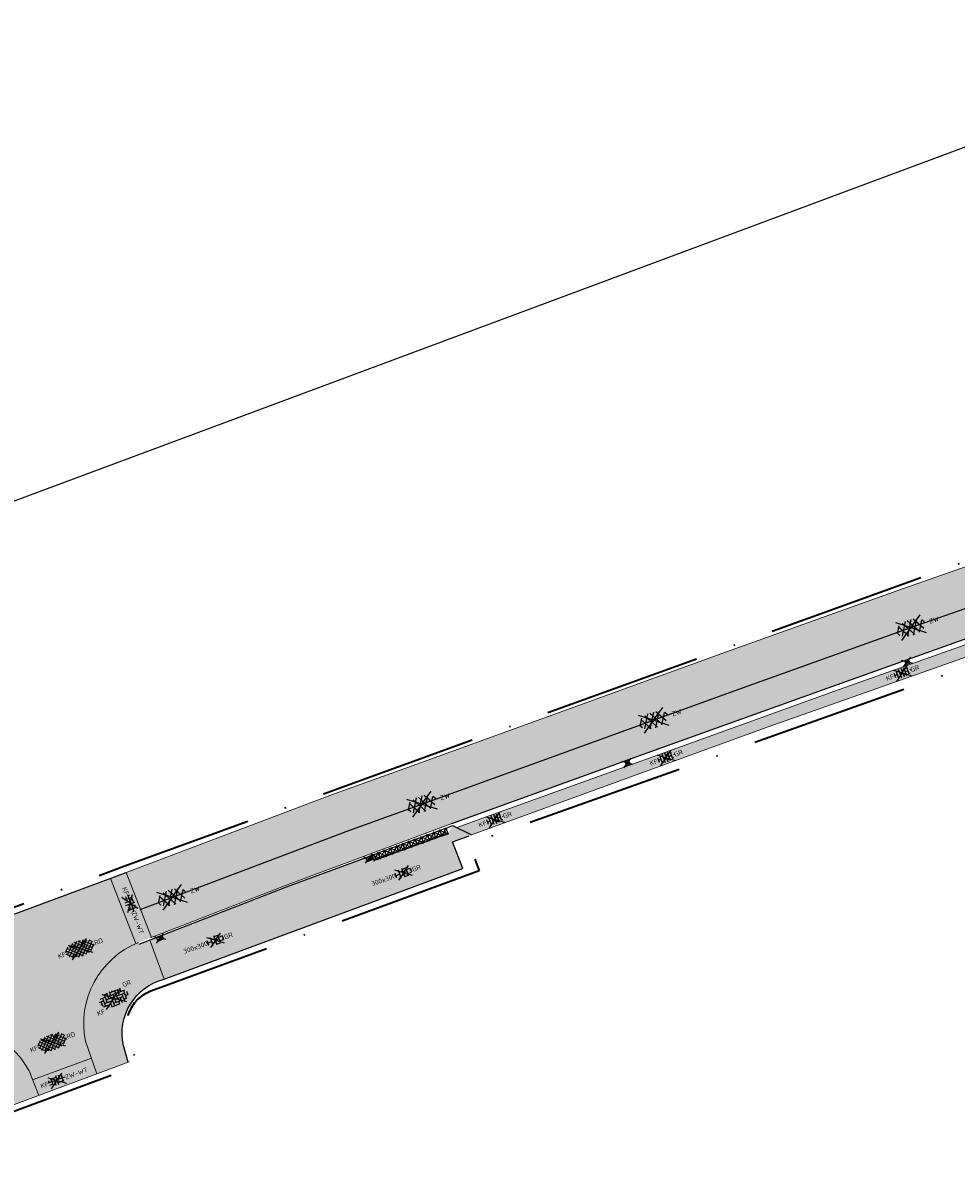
# Model space of a CAD drawing. Header units: metres. Extents: x 132493 to 135358, y 502695 to 503216.
# Tile 25 of 37: x 132904 to 132975, y 502954 to 503041. Entities that reach past the tile are written whole.
import ezdxf
from ezdxf.enums import TextEntityAlignment as Align

# ---------------------------------------------------------------- set-up
doc = ezdxf.new("R2010")
doc.units = ezdxf.units.M
doc.linetypes.add('XX-PROJECTGRENS', pattern=[18, 12, -3, 0, -3])
doc.layers.get('Defpoints').update_dxf_attribs({"color": 3})
for name, color, linetype, lineweight, plot in [('ARC-opbreken asfalt zwart', 252, 'Continuous', 20, False), ('ARC-opbreken bss kf bv taludmarkering', 140, 'Continuous', 20, False), ('ARC-opbreken bss kf hv grijs', 220, 'Continuous', 20, False), ('ARC-opbreken sbs kf kv rood', 40, 'Continuous', 20, False)]:
    doc.layers.add(name, color=color, linetype=linetype, lineweight=lineweight, plot=plot)
doc.layers.add('ARC-opbreken bss kf ev grijs', color=30, linetype='Continuous', plot=False)
doc.layers.add('ARC-opbreken btt 300x300 hv', color=7, linetype='Continuous', plot=False)
for name, color, linetype, lineweight in [('N-WE-KG-GRENS_WERKGRENS-G', 5, 'XX-PROJECTGRENS', 35), ('N-WE-VH-KANTVERHARDING-G', 2, 'Continuous', 18), ('V-WE-RI-KOLK-S', 7, 'Continuous', 25), ('V-WE-VH-GOOT_TEGEL-G', 170, 'Continuous', 18), ('V-WE-VH-KANTOPSLUITING_ELEMENT_INRIT-S', 2, 'Continuous', 25), ('V-WE-VH-KANTOPSLUITING_OPSLUITBAND_60X150-G', 32, 'VH-OPSLUITBAND_60X150-V', 25), ('V-WE-VH-KANTOPSLUITING_TROTTOIRBAND_130 150-G', 210, 'VH-TROTTOIRBAND_130-150-V', 25), ('V-WE-VH-VERHARDING_ASFALT-S', 2, 'Continuous', 25), ('V-WE-VH-VERHARDING_BETONSTRAATSTEEN-S', 2, 'Continuous', 25), ('V-WE-VH-VERHARDING_BETONSTRAATSTEEN_ELLEBOOG-S', 2, 'Continuous', 25), ('V-WE-VH-VERHARDING_BETONSTRAATSTEEN_HALFSTEENS-S', 2, 'Continuous', 25), ('V-WE-VH-VERHARDING_STRAATBAKSTEEN_KEPER-S', 2, 'Continuous', 25), ('V-WE-VH-VERHARDING_TEGEL_HALFST-S', 2, 'Continuous', 25), ('V1-WE-VH-GOOT_BSS_ACHTERKANT-G', 230, 'CONTINUOUS-V', 25)]:
    doc.layers.add(name, color=color, linetype=linetype, lineweight=lineweight)
doc.styles.add('NLCS-ISO', font='NLCS-ISO.ttf')
doc.linetypes.add('CONTINUOUS-V', pattern='A,3.5,[24,NLCS.SHX,S=0.5,R=0,X=0,Y=0],3.5', length=7)
doc.linetypes.add('VH-OPSLUITBAND_60X150-V', pattern='A,4,-2,2,-2,2,[24,NLCS.SHX,S=1,R=0,X=0,Y=0],2,-2,2,-2', length=20)
doc.linetypes.add('VH-TROTTOIRBAND_130-150-V', pattern='A,2.5,[24,NLCS.SHX,S=1,R=0,X=0,Y=0],2.5,-2,2,-2,2,-2', length=15)

# ---------------------------------------------------------------- blocks, each defined once
blk = doc.blocks.new('V-SVH-BSS_KEIFORMAAT_HALFST_KL-SO')
for p, q in [((-2.921609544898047, -0.9167434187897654), (-2.921609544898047, 0.9167434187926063)), ((-2.921609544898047, 0.0855414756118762), (-1.871609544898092, 0.0855414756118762)), ((3.33066907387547e-16, -1.215633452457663e-16), (-2.795956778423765, 2.012935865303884)), ((-1.871609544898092, -1.501752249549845), (-1.871609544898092, 1.501752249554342)), ((-1.871609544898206, 1.135541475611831), (-0.8216095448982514, 1.135541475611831)), ((-0.8216095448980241, -1.746491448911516), (-0.8216095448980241, 1.74649144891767)), ((-0.8216095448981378, 0.0855414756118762), (0.2283904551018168, 0.0855414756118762)), ((3.33066907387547e-16, -2.464634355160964e-16), (2.795956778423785, 2.012935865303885)), ((0.2283904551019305, -1.795922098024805), (0.2283904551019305, 1.795922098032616)), ((0.2283904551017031, 1.135541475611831), (1.278390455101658, 1.135541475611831)), ((1.278390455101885, -1.667504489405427), (1.278390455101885, 1.667504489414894)), ((1.278390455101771, 0.0855414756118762), (2.328390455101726, 0.0855414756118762)), ((2.328390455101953, -1.309937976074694), (2.328390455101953, 1.309937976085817)), ((2.328390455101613, 1.135541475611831), (2.634101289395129, 1.135541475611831)), ((3.378390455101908, -0.1772992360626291), (3.378390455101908, 0.1772992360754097)), ((3.378390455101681, 0.0855414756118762), (3.391063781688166, 0.0855414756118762)), ((0, -1.215633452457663e-16), (-3.12887873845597, -2.252621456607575)), ((-1.871609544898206, -0.964458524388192), (-0.8216095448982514, -0.964458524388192)), ((6.661338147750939e-16, -2.464634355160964e-16), (3.12887873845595, -2.252621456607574)), ((0.2283904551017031, -0.964458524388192), (1.278390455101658, -0.964458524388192)), ((2.328390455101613, -0.964458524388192), (2.866444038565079, -0.964458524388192))]:
    blk.add_line(p, q)
at = {"style": 'NLCS-ISO'}
blk.add_attdef('FORMAAT', text='', height=1.8, dxfattribs=at).set_placement((-3.39489953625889, -4.18367562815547e-15), align=Align.MIDDLE_RIGHT)
blk.add_attdef('KLEUR', text='', height=1.8, dxfattribs=at).set_placement((3.39489953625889, -9.094947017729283e-16), align=Align.MIDDLE_LEFT)
at = {"style": 'NLCS-ISO', "flags": 1}
blk.add_attdef('FUNCTIE', text='', height=1.8, dxfattribs=at).set_placement((0.1159930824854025, -3.584775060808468), align=Align.MIDDLE_CENTER)
blk = doc.blocks.new('V-SRI-KOLK_STRAAT_300X300-SO')
at = {"ltscale": 0.1}
for p, q in [((-1.875000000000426, 2.000000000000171), (1.874999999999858, -0.4999999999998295)), ((1.874999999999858, 2.000000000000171), (-1.875000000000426, -0.4999999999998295))]:
    blk.add_line(p, q, dxfattribs=at)
for p, q in [((-0.7500000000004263, 2.842170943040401e-13), (0.7499999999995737, 1.500000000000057)), ((0.7499999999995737, 2.842170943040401e-13), (-0.7500000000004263, 1.500000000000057))]:
    blk.add_line(p, q)
at = {"flags": 128}
blk.add_lwpolyline([(-0.7500000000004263, 2.842170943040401e-13), (0.7499999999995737, 2.842170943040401e-13), (0.7499999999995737, 1.500000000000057), (-0.7500000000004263, 1.500000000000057)], close=True, dxfattribs=at)
blk = doc.blocks.new('V-SVH-INRITELEMENT_130 150_180X450X500_LINKS')
for p, q in [((-0.54, 0.49), (0.04000000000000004, -0.04)), ((0.04, 0.49), (-0.54, -0.03999999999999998)), ((-0.3, 0.4000000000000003), (-0.405263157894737, 0)), ((0, 0.4000000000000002), (-0.3, 0.4000000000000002))]:
    blk.add_line(p, q)
blk.add_lwpolyline([(-0.5, 0), (0, 0), (0, 0.45), (-0.5, 0.45)], close=True)
blk = doc.blocks.new('V-SVH-INRITELEMENT_130 150_180X450X500_MIDDEN')
for p, q in [((-0.04, 0.4900000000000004), (0.54, -0.04000000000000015)), ((0.54, 0.4900000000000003), (-0.04, -0.04)), ((0, 0.4000000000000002), (0.5, 0.4000000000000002))]:
    blk.add_line(p, q)
blk.add_lwpolyline([(0, 0), (0, 0.4500000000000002), (0.5, 0.4500000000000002), (0.5, 0)], close=True)
blk = doc.blocks.new('V-SVH-INRITELEMENT_130 150_180X450X500_RECHTS')
for p, q in [((-0.04, 0.49), (0.54, -0.04000000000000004)), ((0.54, 0.49), (-0.04, -0.03999999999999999)), ((0, 0.4000000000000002), (0.3, 0.4000000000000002)), ((0.3, 0.4000000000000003), (0.405263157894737, 0))]:
    blk.add_line(p, q)
blk.add_lwpolyline([(0, 0), (0, 0.45), (0.5, 0.45), (0.5, 0)], close=True)
blk = doc.blocks.new('V-SRI-KOLK_TROTTOIR-SO')
blk.add_hatch(color=256).paths.add_polyline_path([(1.12499999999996, 0.7499999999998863), (-1.124999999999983, 0.7499999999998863), (-1.124999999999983, -0.7499999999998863)])
at = {"ltscale": 0.1}
for p, q in [((-1.875000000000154, 1.25), (1.875000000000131, -1.25)), ((1.875000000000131, 1.25), (-1.875000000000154, -1.25))]:
    blk.add_line(p, q, dxfattribs=at)
blk.add_line((-1.124999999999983, -0.7499999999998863), (1.12499999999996, 0.7499999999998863))
at = {"flags": 128}
blk.add_lwpolyline([(-1.124999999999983, -0.7499999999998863), (1.12499999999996, -0.7499999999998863), (1.12499999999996, 0.7499999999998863), (-1.124999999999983, 0.7499999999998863)], close=True, dxfattribs=at)
blk = doc.blocks.new('V-SVH-BSS_KEIFORMAAT_ELLEBOOG-SO')
at = {"ltscale": 0.1}
for p, q in [((-5.610382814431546, 0.3855414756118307), (-3.971609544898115, 0.3855414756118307)), ((-5.02160954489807, 0.3855414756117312), (-5.02160954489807, -1.36993364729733)), ((-4.954776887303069, 1.435541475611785), (-2.92160954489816, 1.435541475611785)), ((0, 0), (-4.171838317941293, -3.003495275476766)), ((-3.971609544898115, 1.435541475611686), (-3.971609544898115, -1.71445852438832)), ((4.440892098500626e-16, 0), (-3.727942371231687, 2.683914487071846)), ((-3.104154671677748, 2.485541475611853), (-1.871609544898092, 2.485541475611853)), ((-2.92160954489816, 2.48554147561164), (-2.92160954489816, -0.6644585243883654)), ((-2.92160954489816, 0.3855414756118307), (0.2283904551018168, 0.3855414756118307)), ((-1.871609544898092, 2.805519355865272), (-1.871609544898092, 0.3855414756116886)), ((-1.871609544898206, 1.435541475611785), (1.278390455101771, 1.435541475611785)), ((-0.8216095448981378, 2.941359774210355), (-0.8216095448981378, 1.435541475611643)), ((-0.8216095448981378, 2.485541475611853), (2.32839045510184, 2.485541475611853)), ((-0.8216095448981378, 0.385541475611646), (-0.8216095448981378, -2.76445852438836)), ((4.440892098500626e-16, -1.665334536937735e-16), (3.727942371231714, 2.683914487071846)), ((0.2283904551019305, 2.970445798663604), (0.2283904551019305, 2.485541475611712)), ((0.2283904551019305, 1.435541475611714), (0.2283904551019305, -1.714458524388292)), ((1.278390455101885, 2.485541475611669), (1.278390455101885, -0.664458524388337)), ((1.278390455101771, 0.3855414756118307), (4.428390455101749, 0.3855414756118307)), ((2.32839045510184, 2.709488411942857), (2.32839045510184, 0.3855414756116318)), ((2.328390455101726, 1.435541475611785), (4.954776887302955, 1.435541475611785)), ((3.378390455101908, 2.384775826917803), (3.378390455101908, 1.4355414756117)), ((3.378390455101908, 0.3855414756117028), (3.378390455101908, -2.384775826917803)), ((4.428390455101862, 1.435541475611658), (4.428390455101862, -1.714458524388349)), ((5.47839045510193, 0.7434310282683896), (5.47839045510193, -0.6644585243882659)), ((5.478390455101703, 0.3855414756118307), (5.610382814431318, 0.3855414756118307)), ((-5.515026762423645, -0.6644585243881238), (-5.02160954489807, -0.6644585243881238)), ((-4.622465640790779, -1.714458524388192), (-1.871609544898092, -1.714458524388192)), ((-3.971609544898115, -0.6644585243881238), (-0.8216095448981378, -0.6644585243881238)), ((-2.92160954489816, -1.714458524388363), (-2.92160954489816, -2.545893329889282)), ((-1.871609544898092, -0.6644585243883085), (-1.871609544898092, -2.805519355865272)), ((-1.871609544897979, -2.764458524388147), (1.278390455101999, -2.764458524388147)), ((-0.8216095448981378, -1.714458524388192), (2.32839045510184, -1.714458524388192)), ((8.881784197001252e-16, -1.665334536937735e-16), (4.171838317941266, -3.003495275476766)), ((0.2283904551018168, -0.6644585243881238), (3.378390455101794, -0.6644585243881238)), ((0.2283904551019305, -2.764458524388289), (0.2283904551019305, -2.970445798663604)), ((1.278390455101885, -1.714458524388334), (1.278390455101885, -2.895995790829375)), ((2.32839045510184, -0.6644585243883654), (2.32839045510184, -2.709488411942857)), ((3.378390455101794, -1.714458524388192), (4.622465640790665, -1.714458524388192)), ((4.428390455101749, -0.6644585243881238), (5.515026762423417, -0.6644585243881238))]:
    blk.add_line(p, q, dxfattribs=at)
at = {"style": 'NLCS-ISO'}
blk.add_attdef('FORMAAT', text='', height=1.8, dxfattribs=at).set_placement((-5.710382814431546, -4.440892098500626e-15), align=Align.MIDDLE_RIGHT)
blk.add_attdef('KLEUR', text='', height=1.8, dxfattribs=at).set_placement((5.710382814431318, 0), align=Align.MIDDLE_LEFT)
at = {"style": 'NLCS-ISO', "flags": 1}
blk.add_attdef('FUNCTIE', text='', height=1.8, dxfattribs=at).set_placement((0.1159930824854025, -3.584775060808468), align=Align.MIDDLE_CENTER)
blk = doc.blocks.new('V-SVH-SBS_KEIFORMAAT_KEPER-SO')
at = {"ltscale": 0.1}
for p, q in [((-5.658132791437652, 0.01016907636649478), (-4.378087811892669, -1.269875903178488)), ((-5.259365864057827, 1.096326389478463), (-4.378087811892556, 0.2150483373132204)), ((-5.120549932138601, 0.9575104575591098), (-3.948981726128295, 2.129078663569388)), ((-5.120549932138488, -0.5274137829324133), (-2.893163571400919, 1.699972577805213)), ((-4.735379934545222, -1.627168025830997), (-2.893163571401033, 0.2150483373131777)), ((-4.488306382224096, 1.81019114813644), (-4.378087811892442, 1.699972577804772)), ((0, 0), (-4.171838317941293, -3.003495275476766)), ((4.440892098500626e-16, 0), (-3.727942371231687, 2.683914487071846)), ((-3.635625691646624, 0.9575104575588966), (-1.408239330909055, -1.269875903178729)), ((-3.520521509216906, 2.327330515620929), (-1.408239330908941, 0.2150483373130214)), ((-2.400361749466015, 2.692094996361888), (-1.408239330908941, 1.699972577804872)), ((-2.150701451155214, 0.957510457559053), (-0.1362047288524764, 2.972007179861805)), ((-2.150701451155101, 2.442434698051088), (-1.769360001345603, 2.823776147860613)), ((-2.150701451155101, -0.5274137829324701), (0.07668490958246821, 1.699972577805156)), ((-2.150701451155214, -2.012338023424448), (0.07668490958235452, 0.2150483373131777)), ((-0.6657772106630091, 2.44243469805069), (1.56160915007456, 0.2150483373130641)), ((-0.6657772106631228, 0.9575104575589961), (1.561609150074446, -1.26987590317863)), ((4.440892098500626e-16, -1.665334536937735e-16), (3.727942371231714, 2.683914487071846)), ((0.2926933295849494, 2.968888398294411), (1.561609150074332, 1.699972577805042)), ((0.8191470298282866, 2.442434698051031), (1.273324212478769, 2.896611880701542)), ((0.8191470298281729, 0.957510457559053), (2.522678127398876, 2.661041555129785)), ((0.8191470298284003, -0.5274137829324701), (3.046533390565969, 1.699972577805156)), ((0.8191470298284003, -2.01233802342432), (3.046533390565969, 0.2150483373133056)), ((2.304071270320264, 2.442434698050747), (4.531457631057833, 0.2150483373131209)), ((2.304071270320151, 0.9575104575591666), (4.531457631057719, -1.269875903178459)), ((3.788995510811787, 0.9575104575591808), (4.578330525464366, 1.746845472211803)), ((3.788995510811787, -0.5274137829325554), (5.323567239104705, 1.00715794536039)), ((4.297843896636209, 1.933586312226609), (4.531457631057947, 1.699972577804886)), ((5.273919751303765, 0.9575104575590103), (5.468845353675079, 0.7625848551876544)), ((-3.817546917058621, -2.194259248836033), (-2.893163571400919, -1.269875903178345)), ((-3.635625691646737, -0.5274137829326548), (-1.408239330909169, -2.754800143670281)), ((-3.635625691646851, -2.012338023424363), (-3.194073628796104, -2.453890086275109)), ((-1.517408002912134, -2.863968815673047), (0.0766849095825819, -1.269875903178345)), ((-0.6657772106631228, -0.5274137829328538), (1.561609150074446, -2.754800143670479)), ((-0.6657772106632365, -2.012338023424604), (0.2908238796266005, -2.968939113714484)), ((-0.1404673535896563, -2.971952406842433), (0.0766849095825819, -2.754800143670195)), ((8.881784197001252e-16, -1.665334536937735e-16), (4.171838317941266, -3.003495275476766)), ((1.441657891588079, -2.874751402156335), (3.046533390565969, -1.269875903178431)), ((2.304071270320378, -0.5274137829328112), (3.920312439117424, -2.143654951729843)), ((2.304071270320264, -2.012338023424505), (2.857603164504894, -2.565869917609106)), ((3.788995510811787, -2.012338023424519), (5.650918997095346, -0.1504145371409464)), ((5.273919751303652, -0.5274137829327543), (5.482181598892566, -0.7356756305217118))]:
    blk.add_line(p, q, dxfattribs=at)
for centre in [(-5.491780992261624, 0.586279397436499), (-4.006856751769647, 1.32874151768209), (-2.52193251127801, 2.071203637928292), (-2.521932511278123, 0.5862793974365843), (-1.037008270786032, 2.813665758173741), (-1.037008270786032, 1.328741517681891), (0.4479159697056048, 2.071203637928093), (0.4479159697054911, 0.5862793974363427), (1.932840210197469, 1.328741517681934), (3.417764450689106, 2.071203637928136), (3.417764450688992, 0.5862793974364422), (4.927512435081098, 1.353565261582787), (-4.00685675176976, -0.1561827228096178), (-4.00685675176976, -1.641106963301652), (-2.521932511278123, -0.8986448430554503), (-2.521932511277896, -2.383569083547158), (-1.037008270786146, -0.1561827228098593), (-1.037008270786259, -1.641106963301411), (0.4479159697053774, -0.8986448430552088), (0.4479159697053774, -2.383569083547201), (1.932840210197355, -0.1561827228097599), (1.932840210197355, -1.64110696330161), (3.417764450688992, -0.8986448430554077), (4.902688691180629, -0.1561827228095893)]:
    blk.add_circle(centre, 0.08813061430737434, dxfattribs=at)
at = {"style": 'NLCS-ISO'}
blk.add_attdef('FORMAAT', text='', height=1.8, dxfattribs=at).set_placement((-5.758132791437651, -4.440892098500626e-15), align=Align.MIDDLE_RIGHT)
blk.add_attdef('KLEUR', text='', height=1.8, dxfattribs=at).set_placement((5.90133353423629, 0), align=Align.MIDDLE_LEFT)
at = {"style": 'NLCS-ISO', "flags": 1}
blk.add_attdef('FUNCTIE', text='', height=1.8, dxfattribs=at).set_placement((0.1159930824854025, -3.584775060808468), align=Align.MIDDLE_CENTER)
blk = doc.blocks.new('V-SVH-TEGEL_300X300_DUN_HALFST_KL-SO')
for p, q in [((-3.08021532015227, 0.7500000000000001), (-2.999999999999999, 0.7500000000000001)), ((-2.999999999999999, -0.8349495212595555), (-2.999999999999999, 0.834949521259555)), ((-2.999999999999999, 0), (-1.499999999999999, 0)), ((-1.83708385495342, 1.5), (-1.499999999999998, 1.5)), ((-1.499999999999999, -1.600165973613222), (-1.499999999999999, 1.600165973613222)), ((-1.499999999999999, 0.7500000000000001), (1.110223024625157e-15, 0.7500000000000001)), ((1.110223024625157e-15, -1.78372119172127), (1.110223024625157e-15, 1.78372119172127)), ((2.220446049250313e-15, 1.5), (1.500000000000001, 1.5)), ((0, 0), (1.500000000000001, 0)), ((1.500000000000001, -1.600165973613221), (1.500000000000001, 1.600165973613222)), ((1.500000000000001, 0.7500000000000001), (3, 0.7500000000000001)), ((3, -0.8349495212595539), (3, 0.8349495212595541)), ((3, 0), (3.39489953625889, 0)), ((-3.08021532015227, -0.7500000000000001), (-3, -0.7500000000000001)), ((-1.837083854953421, -1.5), (-1.499999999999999, -1.5)), ((-1.5, -0.7500000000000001), (0, -0.7500000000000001)), ((1.110223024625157e-15, -1.5), (1.500000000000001, -1.5)), ((1.499999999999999, -0.7500000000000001), (3, -0.7500000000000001))]:
    blk.add_line(p, q)
at = {"ltscale": 0.1}
for p, q in [((-6.661338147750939e-16, 0), (-2.745585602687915, -1.976671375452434)), ((-3.33066907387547e-16, 0), (-2.726908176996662, 1.963224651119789)), ((-3.33066907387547e-16, 0), (2.726908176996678, 1.963224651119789)), ((0, 0), (2.745585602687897, -1.976671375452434))]:
    blk.add_line(p, q, dxfattribs=at)
at = {"style": 'NLCS-ISO'}
blk.add_attdef('FORMAAT', text='', height=1.8, dxfattribs=at).set_placement((-3.18021532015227, -2.887924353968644e-16), align=Align.MIDDLE_RIGHT)
blk.add_attdef('KLEUR', text='', height=1.8, dxfattribs=at).set_placement((3.49489953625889, -6.891423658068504e-16), align=Align.MIDDLE_LEFT)
at = {"style": 'NLCS-ISO', "flags": 1}
blk.add_attdef('FUNCTIE', text='', height=1.8, dxfattribs=at).set_placement((0.1159930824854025, -3.584775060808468), align=Align.MIDDLE_CENTER)
blk = doc.blocks.new('V-SVH-BSS_KEIFORMAAT_BLOK_01_KL-SO')
for p, q in [((-3.365707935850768, 0.2355414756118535), (3.36570793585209, 0.2355414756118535)), ((-2.921609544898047, 0.2355414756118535), (-2.921609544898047, 0.9167434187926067)), ((3.33066907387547e-16, -1.215633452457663e-16), (-2.795956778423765, 2.012935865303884)), ((-1.871609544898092, -1.501752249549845), (-1.871609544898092, 1.501752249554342)), ((-1.871609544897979, 1.285541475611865), (0.2283904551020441, 1.285541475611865)), ((-0.8216095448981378, -1.746491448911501), (-0.8216095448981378, 0.2355414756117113)), ((3.33066907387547e-16, -2.464634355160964e-16), (2.795956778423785, 2.012935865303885)), ((0.2283904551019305, -1.795922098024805), (0.2283904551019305, 1.795922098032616)), ((1.278390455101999, 0.2355414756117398), (1.278390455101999, 1.66750448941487)), ((2.328390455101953, -1.309937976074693), (2.328390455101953, 1.309937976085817)), ((2.328390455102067, 1.285541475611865), (2.376267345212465, 1.285541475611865)), ((3.378390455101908, -0.1772992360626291), (3.378390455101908, 0.1772992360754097)), ((0, -1.215633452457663e-16), (-3.12887873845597, -2.252621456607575)), ((-3.027490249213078, -0.8144585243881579), (-1.871609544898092, -0.8144585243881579)), ((6.661338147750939e-16, -2.464634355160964e-16), (3.12887873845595, -2.252621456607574)), ((0.2283904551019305, -0.8144585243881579), (2.328390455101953, -0.8144585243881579))]:
    blk.add_line(p, q)
at = {"style": 'NLCS-ISO'}
blk.add_attdef('FORMAAT', text='', height=1.8, dxfattribs=at).set_placement((-3.39489953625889, -4.365574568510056e-15), align=Align.MIDDLE_RIGHT)
blk.add_attdef('KLEUR', text='', height=1.8, dxfattribs=at).set_placement((3.39489953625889, 0), align=Align.MIDDLE_LEFT)
at = {"style": 'NLCS-ISO', "flags": 1}
blk.add_attdef('FUNCTIE', text='', height=1.8, dxfattribs=at).set_placement((0.1159930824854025, -3.584775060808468), align=Align.MIDDLE_CENTER)
blk = doc.blocks.new('V-SVH-ASFALT-SO')
at = {"ltscale": 0.1}
for p, q in [((-5.554205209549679, -0.567261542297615), (-4.018330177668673, 2.092952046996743)), ((-1.82940820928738, -2.81319315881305), (-4.495765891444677, 1.805073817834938)), ((-4.100111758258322, -2.048697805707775), (-1.242826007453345, 2.900266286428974)), ((0.5636441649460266, -2.958081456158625), (-2.659220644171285, 2.624084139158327)), ((-2.190445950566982, -2.741059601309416), (1.077105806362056, 2.918506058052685)), ((2.677281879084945, -2.619009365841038), (-0.5432607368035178, 2.959134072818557)), ((-0.01487396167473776, -2.972858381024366), (3.131131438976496, 2.476182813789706)), ((4.510772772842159, -1.794708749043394), (1.852845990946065, 2.808955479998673)), ((2.466129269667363, -2.675634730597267), (4.87972582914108, 1.504837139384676)), ((5.637525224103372, 0.2536987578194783), (4.955691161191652, 1.434669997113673)), ((-4.910060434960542, -1.477346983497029), (-5.644711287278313, -0.2048943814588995))]:
    blk.add_line(p, q, dxfattribs=at)
for p, q in [((1.110223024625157e-16, -2.498001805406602e-16), (-4.895333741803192, 3.524372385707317)), ((1.110223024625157e-16, -4.024558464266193e-16), (4.895333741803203, 3.524372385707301)), ((-3.33066907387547e-16, -2.498001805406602e-16), (-4.895333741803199, -3.524372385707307)), ((5.551115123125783e-16, -4.024558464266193e-16), (4.895333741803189, -3.524372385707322))]:
    blk.add_line(p, q)
at = {"style": 'NLCS-ISO'}
blk.add_attdef('KLEUR', text='', height=1.8, dxfattribs=at).set_placement((7.295467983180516, 1.13686837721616e-13), align=Align.MIDDLE_LEFT)
at = {"style": 'NLCS-ISO', "flags": 1}
blk.add_attdef('FUNCTIE', text='', height=1.8, dxfattribs=at).set_placement((0.1159930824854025, -3.584775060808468), align=Align.MIDDLE_CENTER)

msp = doc.modelspace()

# ---------------------------------------------------------------- hatches: boundary and pattern name
at = {"layer": 'ARC-opbreken asfalt zwart', "transparency": 33554559}
h = msp.add_hatch(color=256, dxfattribs=at)
h.dxf.hatch_style = 1
h.paths.add_polyline_path([(132929.9631838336, 502982.9693834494), (132911.5975689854, 502976.0825058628), (132913.512484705, 502971.1471779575), (132929.3608911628, 502977.2131017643), (132936.3045212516, 502979.7899924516), (132972.0926638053, 502992.6745036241), (132978.9992327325, 502995.1365147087), (132988.2033072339, 502998.374220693), (132992.8053444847, 502999.9930736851), (132997.4073817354, 503001.6119266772), (133013.2961963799, 503007.2028858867), (133029.1850110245, 503012.7938450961), (133040.3705352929, 503016.7174650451), (133038.6311338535, 503021.7162899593), (133028.2326004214, 503017.9653392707), (132995.2754044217, 503006.2933126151), (132970.1163401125, 502997.4764479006), (132950.2556140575, 502990.3114182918)])
at = {"layer": 'ARC-opbreken bss kf bv taludmarkering', "transparency": 33554559}
h = msp.add_hatch(color=256, dxfattribs=at)
h.dxf.hatch_style = 1
h.paths.add_polyline_path([(132912.3389080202, 502970.6885637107), (132910.4228914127, 502975.6267289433), (132911.5975689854, 502976.0825058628), (132913.512484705, 502971.1471779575)])
h = msp.add_hatch(color=256, dxfattribs=at)
h.dxf.hatch_style = 1
h.paths.add_polyline_path([(132909.3824005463, 502960.8045201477), (132904.9721737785, 502959.1619670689), (132904.5107999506, 502960.3346843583), (132908.9670678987, 502961.9943851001)])
at = {"layer": 'ARC-opbreken bss kf ev grijs', "transparency": 33554559}
h = msp.add_hatch(color=256, dxfattribs=at)
h.dxf.hatch_style = 1
edge = h.paths.add_edge_path()
edge.add_line((132914.495556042, 502967.9838293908), (132913.3894934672, 502970.9408892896))
edge.add_line((132913.3894934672, 502970.9408892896), (132912.5859334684, 502970.6280842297))
edge.add_line((132912.5859334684, 502970.6280842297), (132912.5259165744, 502970.7590243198))
edge.add_arc((132915.000631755, 502964.6196761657), 6.619351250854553, 111.9539135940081, 191.673654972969)
edge.add_line((132908.518195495, 502963.2803363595), (132909.3824005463, 502960.8045201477))
edge.add_line((132909.3824005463, 502960.8045201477), (132911.7419291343, 502961.6833073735))
edge.add_line((132911.7419291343, 502961.6833073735), (132911.3980000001, 502962.9479999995))
edge.add_arc((132915.5348522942, 502963.8739812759), 4.239220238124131, 104.1914151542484, 192.6169524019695, ccw=False)
h = msp.add_hatch(color=256, dxfattribs=at)
h.dxf.hatch_style = 1
edge = h.paths.add_edge_path()
edge.add_line((132904.9721737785, 502959.1619670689), (132904.2348543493, 502961.036081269))
edge.add_arc((132898.578531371, 502957.9848676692), 6.426810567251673, 28.34393767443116, 104.9320352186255)
edge.add_line((132896.9225153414, 502964.1946587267), (132896.1329446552, 502963.9034506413))
edge.add_line((132896.1329446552, 502963.9034506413), (132897.0440024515, 502961.4332426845))
edge.add_arc((132898.8876607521, 502957.4205466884), 4.415971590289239, 14.034394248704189, 114.6767118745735, ccw=False)
edge.add_line((132903.1718170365, 502958.4914388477), (132904.9721737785, 502959.1619670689))
at = {"layer": 'ARC-opbreken bss kf hv grijs', "transparency": 33554559}
h = msp.add_hatch(color=256, dxfattribs=at)
h.dxf.hatch_style = 1
h.paths.add_polyline_path([(132960.2763098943, 502987.1168927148), (132937.7828497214, 502978.9279631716), (132936.674425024, 502979.4770904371), (132958.7526547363, 502987.4485588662), (132979.139432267, 502994.7406045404), (133000.5957977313, 503002.2485037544), (133013.4355873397, 503006.8066912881), (133029.3337516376, 503012.400934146), (133028.9772280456, 503011.2612466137), (133020.5982535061, 503008.3495990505), (133003.7391084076, 503002.4705486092), (132979.3438975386, 502993.8496816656)])
at = {"layer": 'ARC-opbreken btt 300x300 hv', "transparency": 33554605}
h = msp.add_hatch(color=256, dxfattribs=at)
h.dxf.hatch_style = 1
h.paths.add_polyline_path([(132924.9181951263, 502971.8499444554), (132914.4955560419, 502967.9838293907), (132913.3874931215, 502970.9462372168), (132923.7592109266, 502974.9775512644), (132929.7667004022, 502977.1963355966), (132929.8706387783, 502976.9149163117), (132930.3678991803, 502977.0953201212), (132930.4112968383, 502976.9756997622), (132936.0104363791, 502979.0140964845), (132936.3615953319, 502979.6320701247), (132937.7828497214, 502978.9279631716), (132936.3488385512, 502978.4113131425), (132937.124471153, 502976.3865082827)])
at = {"layer": 'ARC-opbreken sbs kf kv rood', "transparency": 33554559}
h = msp.add_hatch(color=256, dxfattribs=at)
h.dxf.hatch_style = 1
edge = h.paths.add_edge_path()
edge.add_line((132908.9670678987, 502961.9943851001), (132904.5107999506, 502960.3346843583))
edge.add_line((132904.5107999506, 502960.3346843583), (132904.2348543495, 502961.0360812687))
edge.add_arc((132898.5489266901, 502957.9561157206), 6.466526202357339, 28.44361473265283, 103.3439695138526)
edge.add_line((132897.0564750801, 502964.2480589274), (132894.98128846, 502969.8978370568))
edge.add_line((132894.98128846, 502969.8978370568), (132910.4228914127, 502975.6267289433))
edge.add_line((132910.4228914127, 502975.6267289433), (132912.3635529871, 502970.7039943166))
edge.add_arc((132915.0285788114, 502964.6157945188), 6.645941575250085, 113.6407388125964, 191.5921324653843)
edge.add_line((132908.518195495, 502963.2803363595), (132908.9670678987, 502961.9943851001))

# ---------------------------------------------------------------- linework, layer by layer
at = {"layer": 'Defpoints', "elevation": -7055.849716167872, "flags": 128}
msp.add_lwpolyline([(132808.3211028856, 502968.9644726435), (132988.0592704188, 503035.9080699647), (133016.365452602, 502959.9082504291), (132836.6272850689, 502892.9646531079)], close=True, dxfattribs=at)
at = {"layer": 'Defpoints', "flags": 128}
msp.add_lwpolyline([(132912.6557953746, 502973.2753441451), (132928.4942740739, 502979.2460354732), (132934.0347041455, 502981.2540871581), (132957.7925812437, 502989.872444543), (132971.1185471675, 502994.648782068), (132996.2713371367, 503003.4634479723), (133018.2547994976, 503011.2330537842), (133029.2441701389, 503015.1410211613), (133039.6490887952, 503018.894275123)], dxfattribs=at)
at = {"layer": 'N-WE-KG-GRENS_WERKGRENS-G', "flags": 128}
msp.add_lwpolyline([(132714.2253158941, 502831.3904483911), (132712.7400949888, 502830.0161407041), (132714.1731425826, 502827.1052403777), (132719.4251604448, 502816.1866046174), (132713.9174027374, 502811.8229371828, 0.04161843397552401), (132718.6427681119, 502809.6287933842, 0.09745513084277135), (132725.8804583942, 502809.0646027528), (132725.8125626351, 502804.7527027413), (132725.6099385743, 502797.8086237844), (132725.1053925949, 502797.8233461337, -0.135959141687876), (132716.3704461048, 502797.1749889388), (132711.3572987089, 502798.4330373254), (132706.3933053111, 502799.6787505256), (132700.2689487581, 502800.2533693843, -0.009927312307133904), (132677.6423638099, 502796.2204368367), (132632.4775441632, 502780.0411305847), (132631.3302142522, 502779.1512723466), (132632.0502299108, 502777.5865491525), (132622.168617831, 502772.6569421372), (132620.9717571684, 502775.0561014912), (132620.4519287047, 502775.3022731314), (132554.7125988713, 502749.9192737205), (132553.5520077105, 502749.2593933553), (132548.0520104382, 502747.4137700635), (132545.4075692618, 502745.6198070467), (132545.4636435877, 502743.7122677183), (132548.2703150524, 502740.2041546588), (132546.1977120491, 502738.5524976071), (132547.2734198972, 502736.3736973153), (132545.773115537, 502735.6868012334), (132549.5112197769, 502726.1300581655), (132550.9953625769, 502723.075728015), (132548.6114247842, 502721.9184287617), (132542.8630033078, 502733.748541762), (132538.4003322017, 502731.5800659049), (132545.6203605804, 502716.6702314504), (132539.1543029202, 502713.582988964), (132538.3787504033, 502715.2073406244), (132538.8299591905, 502715.4227718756, 0.1258055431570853), (132540.8642619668, 502717.121495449), (132538.2229633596, 502722.5858758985), (132533.0917598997, 502720.1696919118), (132531.9897855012, 502722.4959291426), (132537.06849646, 502724.96466485), (132534.5651297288, 502730.1339482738), (132532.6554730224, 502734.0772605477), (132529.4452623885, 502740.761434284, 0.3885101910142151), (132526.4405938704, 502741.9752038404), (132517.3612774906, 502738.5866334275), (132516.3409391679, 502741.2473833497), (132514.3343546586, 502748.3721289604), (132518.7602017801, 502750.017851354), (132518.7078413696, 502750.1586643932), (132537.4658066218, 502757.1237498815), (132545.2267770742, 502760.1067389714), (132545.3430136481, 502759.9905023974), (132617.2179337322, 502787.5652962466, 0.0530358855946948), (132670.1520954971, 502814.1423324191), (132672.3265500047, 502817.6322222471), (132670.7549624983, 502818.6114352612), (132672.1943896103, 502820.9216431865), (132670.4513079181, 502822.0267407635), (132673.8028653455, 502827.2857703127), (132676.7105516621, 502830.3663762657), (132678.6356808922, 502831.8345226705), (132679.3636294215, 502829.7175962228), (132686.5403633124, 502831.996473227), (132685.8887513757, 502832.7922795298), (132687.7843656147, 502834.3444221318), (132685.8924956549, 502836.654941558, -0.03363462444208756), (132681.7567952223, 502842.4619635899), (132688.1466029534, 502846.9156222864), (132694.7811445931, 502837.3968314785), (132696.5537453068, 502838.8858371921), (132699.4390531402, 502838.5227991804), (132704.6475855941, 502843.3276917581), (132708.6928347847, 502846.9399721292), (132708.7889737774, 502849.3249708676), (132723.0757401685, 502862.504571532, 0.07308262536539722), (132734.9296173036, 502877.1697995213), (132757.8275011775, 502915.9053533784), (132758.6960745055, 502915.4095598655), (132759.1679985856, 502916.2078974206), (132760.3906122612, 502915.428677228), (132762.0341197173, 502915.8510020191, -0.02648883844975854), (132766.1507159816, 502921.6317261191), (132767.8034618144, 502923.534666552, -0.1483820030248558), (132790.4768695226, 502936.940914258), (132818.0074301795, 502943.8991565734), (132826.6721795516, 502946.2000181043), (132835.264211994, 502948.5399119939), (132853.030991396, 502954.7204042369), (132855.5430462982, 502955.5943731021), (132893.6670651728, 502969.9346445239), (132911.4250937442, 502976.5518217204), (132985.9372209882, 503003.554560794), (133023.5711726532, 503017.0704657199), (133037.4729290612, 503022.0417912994), (133036.8284805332, 503023.8357818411), (133048.3715800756, 503027.8953449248), (133048.97521697, 503026.1071146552), (133048.9911361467, 503026.1127395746), (133116.4164145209, 503049.9369461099), (133129.5936692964, 503053.9728422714), (133207.8773459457, 503083.0824674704), (133221.6020627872, 503088.229315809), (133252.5806296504, 503100.4096689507), (133277.3930948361, 503110.4427945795), (133306.0693888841, 503122.394261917), (133329.6915567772, 503132.1074622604), (133343.7506007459, 503138.2081911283), (133361.8374489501, 503145.7804018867), (133391.0475199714, 503157.4094206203), (133404.4047577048, 503161.7069303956), (133414.3680779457, 503164.4651842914), (133423.3375518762, 503166.665003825), (133422.7640556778, 503168.0921528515), (133426.0535146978, 503169.4217021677), (133426.8625576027, 503167.4200363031), (133431.5381101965, 503168.3037502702), (133432.8605034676, 503169.7050978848, -0.01252502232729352), (133446.1950836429, 503172.024689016), (133446.4274399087, 503171.1419565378), (133453.6951711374, 503172.4352029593), (133464.2441775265, 503174.5581261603), (133468.7507191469, 503175.6983460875), (133481.3466587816, 503179.8027244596), (133494.5838262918, 503184.5239476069), (133505.9859397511, 503189.2401041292), (133509.7453047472, 503190.5054281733), (133516.5469371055, 503192.9082903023), (133520.2490062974, 503182.1618742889), (133500.0104023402, 503174.4274569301), (133496.1304450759, 503172.7271114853), (133491.3793823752, 503168.1817010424), (133489.9685666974, 503172.1368100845, -0.001551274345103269), (133487.1674594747, 503171.1474206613, -0.02365583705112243), (133473.9172051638, 503167.2191786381, -0.09025762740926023), (133471.022142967, 503165.2937241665), (133449.108795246, 503158.5337313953), (133447.9712047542, 503161.9662686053), (133447.2343836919, 503162.6708405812, 0.0522661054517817), (133400.8006422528, 503151.1583812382), (133401.0319163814, 503146.3192967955), (133398.1815961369, 503145.8738086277), (133389.706913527, 503144.5492659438, 0.007004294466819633), (133353.8959263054, 503130.4761869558, 0.0005797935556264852), (133350.949471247, 503129.2663756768), (133350.4881779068, 503128.3037546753), (133331.4339915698, 503120.1368624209), (133318.7108270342, 503114.6835351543), (133316.0634265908, 503108.0857307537), (133308.6707664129, 503105.028186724), (133301.2143453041, 503108.4141632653), (133286.9959372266, 503102.611572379), (133286.8641141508, 503102.663705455), (133275.2480078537, 503097.9132657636), (133256.6406850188, 503090.2815487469), (133233.221242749, 503081.2590805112), (133231.4393499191, 503077.3620802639), (133227.6286606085, 503079.1045076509), (133217.6736325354, 503075.2692786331), (133153.4352097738, 503051.2787820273), (133140.9956119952, 503046.8551439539), (133135.5872467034, 503044.9842156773), (133134.6884052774, 503047.4809715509), (133133.4898386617, 503047.0494830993, 0.1102594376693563), (133115.8269476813, 503035.8476061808), (133100.7363959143, 503020.7744244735, 0.265135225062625), (133098.6401080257, 503013.1295457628), (133089.7072472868, 503009.9835794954, 0.2579390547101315), (133083.442742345, 503014.5278438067, 0.006082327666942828), (133083.2493027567, 503014.5493125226), (133077.9674409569, 503015.0705569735), (133061.9198871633, 503016.654221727, 0.1103685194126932), (133041.138442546, 503014.1171993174), (133025.6326239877, 503008.6090530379), (133021.6649358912, 503007.2559797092), (133021.3873068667, 503008.0323382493), (132937.6224978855, 502978.218195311), (132938.3614250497, 502976.2016140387), (132914.7767187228, 502967.5397454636), (132913.474181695, 502967.0613674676, 0.4150905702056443), (132911.7843959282, 502963.3955454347), (132912.5107056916, 502961.4360794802), (132902.7646982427, 502957.8062582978), (132902.241647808, 502959.2173635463, 0.414545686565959), (132897.8682955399, 502961.2223582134), (132896.4310291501, 502960.6877564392), (132859.0093786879, 502946.7684991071), (132839.9460323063, 502940.0107226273), (132837.1916569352, 502939.0343225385, 0.4190667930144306), (132835.1422824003, 502934.6408631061), (132835.5909846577, 502933.4386243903), (132826.0512460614, 502929.8453406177), (132824.7147034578, 502933.4345395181, 0.3826627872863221), (132821.8774908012, 502934.9238406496), (132821.6574329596, 502934.8682218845), (132792.8395207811, 502927.5846064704, 0.1999422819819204), (132770.1472463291, 502910.6100132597), (132769.1033134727, 502908.8440283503), (132764.3316825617, 502900.7720262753), (132764.8374316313, 502894.8777678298, -0.02378065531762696), (132742.3564131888, 502859.0920275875, -0.02528372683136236), (132736.3364398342, 502852.2821149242, -0.005570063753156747), (132713.8574613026, 502831.0580347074)], format="xyb", dxfattribs=at)
at = {"layer": 'N-WE-VH-KANTVERHARDING-G', "flags": 128}
for points in [[(132911.5975689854, 502976.0825058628), (132927.4539990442, 502982.0599643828), (132933.0124655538, 502984.0745531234), (132956.7749492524, 502992.6945817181), (132970.1163401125, 502997.4764479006), (132995.2754044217, 503006.2933126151), (133017.2523671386, 503014.0606212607), (133028.2326004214, 503017.9653392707), (133038.6311338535, 503021.7162899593)], [(132936.674425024, 502979.4770904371), (132952.1775297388, 502985.0800058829), (132965.3277797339, 502989.8171118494), (132979.139432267, 502994.7406045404), (132988.3426785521, 502997.9780191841), (132997.5467530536, 503001.2157251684), (133029.3244216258, 503012.3976574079), (133040.4990285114, 503016.3222247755)], [(132937.7828497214, 502978.9279631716), (132960.2763098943, 502987.1168927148), (132979.3438975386, 502993.8496816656), (132998.1236494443, 503000.4986172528), (133009.354567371, 503004.4424799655), (133020.5982535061, 503008.3495990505)], [(132910.4228914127, 502975.6267289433), (132912.3378071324, 502970.6914010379)], [(132911.5975689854, 502976.0825058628), (132913.512484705, 502971.1471779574)], [(132914.4955560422, 502967.9838293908), (132913.3874931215, 502970.9462372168)], [(132903.0542992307, 502958.4476702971), (132911.8215120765, 502961.7129473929)], [(132904.5107999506, 502960.3346843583), (132908.9670678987, 502961.9943851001)]]:
    msp.add_lwpolyline(points, dxfattribs=at)
at = {"layer": 'N-WE-VH-KANTVERHARDING-G', "elevation": 0.5261791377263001, "flags": 128}
msp.add_lwpolyline([(132935.9458780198, 502979.4709974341), (132930.2613609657, 502977.4000029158)], dxfattribs=at)
at = {"layer": 'N-WE-VH-KANTVERHARDING-G', "flags": 128}
for points in [[(132909.3824005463, 502960.8045201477), (132908.518195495, 502963.2803363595, -0.3625859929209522), (132912.5259165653, 502970.7590243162)], [(132896.9225153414, 502964.1946587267, -0.34720045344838), (132904.2348543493, 502961.036081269), (132904.9721737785, 502959.1619670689)]]:
    msp.add_lwpolyline(points, format="xyb", dxfattribs=at)
at = {"layer": 'V-WE-VH-GOOT_TEGEL-G', "flags": 128}
msp.add_lwpolyline([(132936.3045212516, 502979.7899924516), (132923.6943310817, 502975.0977518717), (132913.4552915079, 502971.1249868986)], dxfattribs=at)
at = {"layer": 'V-WE-VH-KANTOPSLUITING_OPSLUITBAND_60X150-G', "flags": 128}
msp.add_lwpolyline([(132911.7419291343, 502961.6833073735), (132911.398, 502962.948, -0.4061876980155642), (132914.4955560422, 502967.9838293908), (132937.124471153, 502976.3865082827), (132936.3481416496, 502978.4110647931), (132937.6031985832, 502978.8583194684)], format="xyb", dxfattribs=at)
at = {"layer": 'V-WE-VH-KANTOPSLUITING_TROTTOIRBAND_130 150-G', "elevation": 0.5261791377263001, "flags": 128}
msp.add_lwpolyline([(132935.9458780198, 502979.4709974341), (132936.3615953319, 502979.6320701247), (132937.7828497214, 502978.9279631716)], dxfattribs=at)
at = {"layer": 'V-WE-VH-KANTOPSLUITING_TROTTOIRBAND_130 150-G', "flags": 128}
for points in [[(132912.5859334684, 502970.6280842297), (132923.7592109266, 502974.9775512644), (132930.2712126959, 502977.3826703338)], [(132893.8733039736, 502969.4854392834), (132911.5975689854, 502976.0825058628)]]:
    msp.add_lwpolyline(points, dxfattribs=at)
at = {"layer": 'V1-WE-VH-GOOT_BSS_ACHTERKANT-G', "flags": 128}
msp.add_lwpolyline([(132936.3045212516, 502979.7899924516), (132952.0349816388, 502985.4750756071), (132965.1860948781, 502990.2124925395), (132978.9992327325, 502995.1365147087), (132988.2033072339, 502998.374220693), (132997.4073817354, 503001.6119266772), (133029.1850110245, 503012.7938450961), (133040.359856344, 503016.7184962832)], dxfattribs=at)

# ---------------------------------------------------------------- block references
at = {"layer": 'V-WE-RI-KOLK-S'}
for name, p, xscale, yscale, zscale, rotation in [('V-SRI-KOLK_STRAAT_300X300-SO', (132970.7823690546, 502992.1845224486, 0.461623), 0.2000000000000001, 0.2000000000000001, 0.2000000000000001, 199.3802798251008), ('V-SRI-KOLK_STRAAT_300X300-SO', (132949.5754352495, 502984.5196265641, 0.461145), 0.2000000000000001, 0.2000000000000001, 0.2000000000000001, 199.3802798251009), ('V-SRI-KOLK_TROTTOIR-SO', (132930.029734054, 502977.1335797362), 0.2, 0.2, 0.2, 200.2710216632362), ('V-SRI-KOLK_TROTTOIR-SO', (132914.1652577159, 502971.0876091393), 0.2, 0.2, 0.2, 201.240275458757)]:
    msp.add_blockref(name, p, dxfattribs=dict(at, xscale=xscale, yscale=yscale, zscale=zscale, rotation=rotation))
at = {"layer": 'V-WE-VH-KANTOPSLUITING_ELEMENT_INRIT-S', "extrusion": (-0.08127727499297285, -0.03002337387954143, 0.9962392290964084)}
for name, p, rotation in [('V-SVH-INRITELEMENT_130 150_180X450X500_MIDDEN', (-425754.6501795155, 297860.6593684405, -25905.28794077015), 269.6653056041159), ('V-SVH-INRITELEMENT_130 150_180X450X500_MIDDEN', (-425754.6472587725, 297861.1593599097, -25905.28794077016), 269.6653056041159), ('V-SVH-INRITELEMENT_130 150_180X450X500_MIDDEN', (-425754.640911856, 297861.6555577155, -25905.28794077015), 269.6653056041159), ('V-SVH-INRITELEMENT_130 150_180X450X500_MIDDEN', (-425754.64143933, 297862.1555693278, -25905.28794077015), 269.6653056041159), ('V-SVH-INRITELEMENT_130 150_180X450X500_LINKS', (-425754.6449095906, 297862.1518159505, -25905.28794077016), 269.6653056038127), ('V-SVH-INRITELEMENT_130 150_180X450X500_MIDDEN', (-425754.6647611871, 297858.1631846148, -25905.28794077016), 269.6653056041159), ('V-SVH-INRITELEMENT_130 150_180X450X500_MIDDEN', (-425754.6583922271, 297858.6631559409, -25905.28794077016), 269.6653056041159), ('V-SVH-INRITELEMENT_130 150_180X450X500_MIDDEN', (-425754.655471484, 297859.1631474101, -25905.28794077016), 269.6653056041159), ('V-SVH-INRITELEMENT_130 150_180X450X500_MIDDEN', (-425754.6560210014, 297859.659385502, -25905.28794077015), 269.6653056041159), ('V-SVH-INRITELEMENT_130 150_180X450X500_MIDDEN', (-425754.6565484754, 297860.1593971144, -25905.28794077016), 269.6653056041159), ('V-SVH-INRITELEMENT_130 150_180X450X500_RECHTS', (-425754.6671324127, 297857.1669550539, -25905.28794077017), 269.665305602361), ('V-SVH-INRITELEMENT_130 150_180X450X500_MIDDEN', (-425754.664233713, 297857.6631730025, -25905.28794077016), 269.6653056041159)]:
    msp.add_blockref(name, p, dxfattribs=dict(at, rotation=rotation))
at = {"layer": 'V-WE-VH-VERHARDING_ASFALT-S', "xscale": 0.2, "yscale": 0.2, "zscale": 0.2, "rotation": 18.2671230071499}
for p in [(132971.1185471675, 502994.648782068), (132951.5935060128, 502987.6236810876), (132934.0347041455, 502981.2540871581), (132915.0809952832, 502974.1895809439)]:
    msp.add_blockref('V-SVH-ASFALT-SO', p, dxfattribs=at).add_auto_attribs({'KLEUR': 'ZW'})
at = {"layer": 'V-WE-VH-VERHARDING_BETONSTRAATSTEEN-S', "xscale": 0.2000000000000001, "yscale": 0.2000000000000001, "zscale": 0.2000000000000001}
for p, rotation in [((132911.9098115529, 502973.748156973), 290.7590161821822), ((132906.3395742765, 502960.2907233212), 20.07270432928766)]:
    msp.add_blockref('V-SVH-BSS_KEIFORMAAT_BLOK_01_KL-SO', p, dxfattribs=dict(at, rotation=rotation)).add_auto_attribs({'FORMAAT': 'KF', 'KLEUR': 'ZW-WT'})
at = {"layer": 'V-WE-VH-VERHARDING_BETONSTRAATSTEEN_ELLEBOOG-S'}
ref = msp.add_blockref('V-SVH-BSS_KEIFORMAAT_ELLEBOOG-SO', (132910.6647355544, 502966.5414692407), dxfattribs=dict(at, xscale=0.2, yscale=0.2, zscale=0.2, rotation=20.71597378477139))
ref.add_attrib('FORMAAT', 'KF', dxfattribs={"layer": '0', "height": 0.3599999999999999, "rotation": 20.71597378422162, "style": 'NLCS-ISO'}).set_placement((132909.9842982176, 502965.5636096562), align=Align.MIDDLE_RIGHT)
ref.add_attrib('KLEUR', 'GR', dxfattribs={"layer": '0', "height": 0.3599999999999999, "rotation": 20.71597378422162, "style": 'NLCS-ISO'}).set_placement((132911.3260521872, 502967.5288391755), align=Align.MIDDLE_LEFT)
at = {"layer": 'V-WE-VH-VERHARDING_BETONSTRAATSTEEN_HALFSTEENS-S', "xscale": 0.2, "yscale": 0.2, "zscale": 0.2, "rotation": 19.87016102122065}
for p in [(132970.451389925, 502991.2074464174), (132952.5314025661, 502984.7766738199), (132939.5557959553, 502980.0903629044)]:
    msp.add_blockref('V-SVH-BSS_KEIFORMAAT_HALFST_KL-SO', p, dxfattribs=at).add_auto_attribs({'FORMAAT': 'KF', 'KLEUR': 'GR'})
at = {"layer": 'V-WE-VH-VERHARDING_STRAATBAKSTEEN_KEPER-S', "xscale": 0.2000000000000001, "yscale": 0.2000000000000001, "zscale": 0.2000000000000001, "rotation": 20.41553667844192}
for p in [(132908.0886701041, 502970.3032546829), (132905.9882260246, 502963.1964158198)]:
    msp.add_blockref('V-SVH-SBS_KEIFORMAAT_KEPER-SO', p, dxfattribs=at).add_auto_attribs({'FORMAAT': 'KF', 'KLEUR': 'RD'})
at = {"layer": 'V-WE-VH-VERHARDING_TEGEL_HALFST-S', "xscale": 0.2, "yscale": 0.2, "zscale": 0.2, "rotation": 19.45490738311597}
for p in [(132932.6344239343, 502976.0506151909), (132918.3768566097, 502970.9269336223)]:
    msp.add_blockref('V-SVH-TEGEL_300X300_DUN_HALFST_KL-SO', p, dxfattribs=at).add_auto_attribs({'FORMAAT': '300x300', 'KLEUR': 'GR'})

doc.saveas('drawing.dxf')
